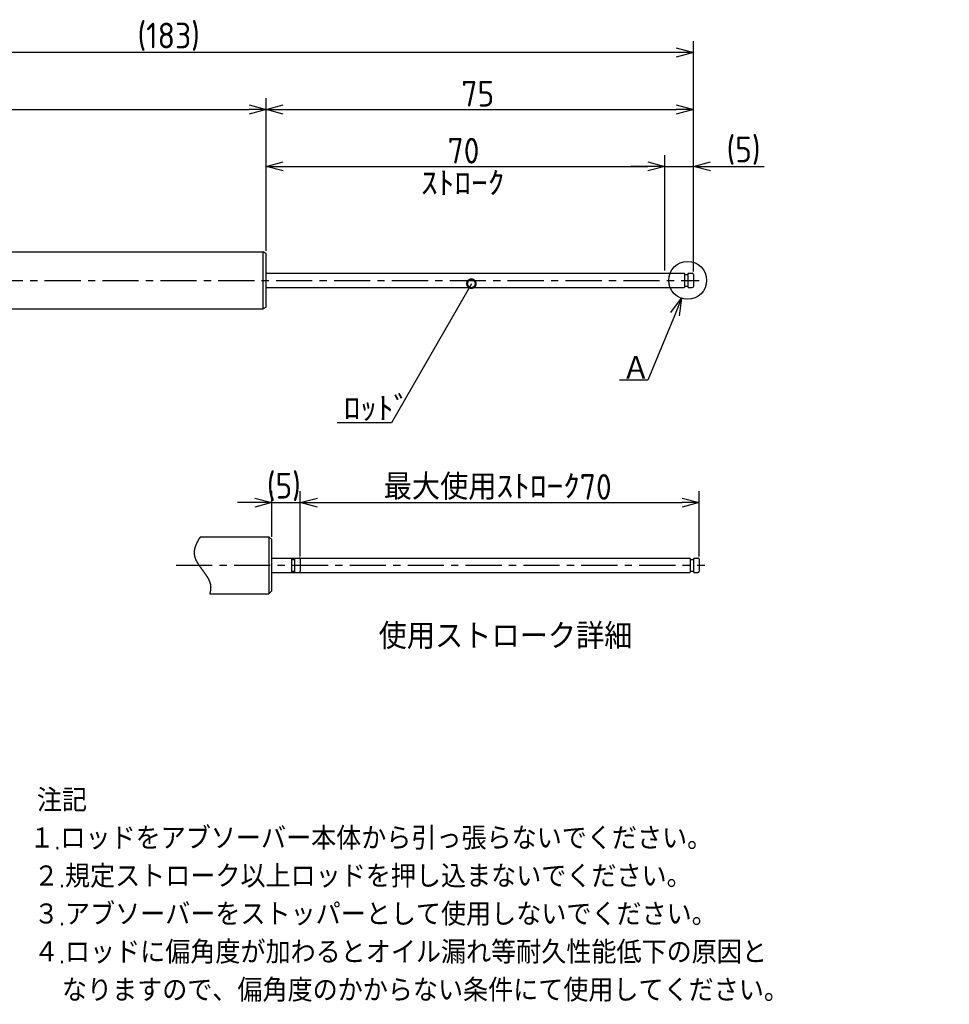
# Model space of a CAD drawing. Extents: x 9 to 313, y -31 to 171.
# Tile 12 of 12: x 150 to 313, y -2 to 171. Entities that reach past the tile are written whole.
import ezdxf

# ---------------------------------------------------------------- set-up
doc = ezdxf.new("R2010")
doc.units = 0
doc.header["$LTSCALE"] = 0.2
doc.linetypes.add('CENTER', pattern=[50.8, 31.75, -6.35, 6.35, -6.35])
doc.linetypes.add('PHANTOM', pattern=[63.5, 31.75, -6.35, 6.35, -6.35, 6.35, -6.35])
doc.layers.get('0').update_dxf_attribs({"linetype": 'CONTINUOUS'})
doc.layers.get('DEFPOINTS').update_dxf_attribs({"linetype": 'CONTINUOUS'})
for name, color, linetype in [('18-0-CON', 3, 'CONTINUOUS'), ('18-2-CEN', 1, 'CENTER'), ('18-3-PHA', 6, 'PHANTOM'), ('35-0-CON', 7, 'CONTINUOUS')]:
    doc.layers.add(name, color=color, linetype=linetype)
doc.styles.add('DIMENSION', font='isocp.shx', dxfattribs={"bigfont": 'bigfont.shx'})
doc.styles.get("Standard").update_dxf_attribs({"font": 'isocp.shx', "bigfont": 'bigfont.shx'})
doc.dimstyles.get("Standard").update_dxf_attribs({"dimtxt": 0.18, "dimasz": 0.18, "dimexe": 0.18, "dimexo": 0.0625, "dimgap": 0.09, "dimtad": 0, "dimtih": 1, "dimtoh": 1, "dimzin": 0, "dimcen": 0.09, "dimazin": 3, "dimtfac": 1, "dimtofl": 0, "dimtmove": 0, "dimatfit": 3})

# ---------------------------------------------------------------- blocks, each defined once
blk = doc.blocks.new('_OPEN30')
at = {"color": 0, "linetype": 'BYBLOCK'}
for p, q in [((-1, 0.268), (0, 0)), ((0, 0), (-1, -0.268)), ((0, 0), (-1, 0))]:
    blk.add_line(p, q, dxfattribs=at)
blk = doc.blocks.new('*U188')
at = {"layer": '18-0-CON', "color": 161, "style": 'DIMENSION'}
blk.add_text('108', height=4.5, dxfattribs=at).set_placement((134.73, 155.5))
blk = doc.blocks.new('*D9')
at = {"layer": '18-0-CON', "color": 161}
for p, q in [((85, 129.2), (85, 157)), ((193, 130.49), (193, 157)), ((88, 155), (190, 155))]:
    blk.add_line(p, q, dxfattribs=at)
at = {"layer": 'DEFPOINTS', "color": 0}
for p in [(193, 155), (193, 129.99), (85, 128.7)]:
    blk.add_point(p, dxfattribs=at)
at = {"layer": '18-0-CON', "color": 161, "xscale": 3, "yscale": 3, "zscale": 3, "rotation": 180}
blk.add_blockref('_OPEN30', (85, 155), dxfattribs=at)
at = {"layer": '18-0-CON', "color": 161, "xscale": 3, "yscale": 3, "zscale": 3}
blk.add_blockref('_OPEN30', (193, 155), dxfattribs=at)
at = {"layer": '35-0-CON'}
blk.add_blockref('*U188', (0, 0), dxfattribs=at)
blk = doc.blocks.new('*U189')
at = {"layer": '18-0-CON', "color": 161, "style": 'DIMENSION'}
blk.add_text('70', height=4.5, dxfattribs=at).set_placement((224.85, 145.5))
blk = doc.blocks.new('*D10')
at = {"layer": '18-0-CON', "color": 161}
for p, q in [((193, 130.49), (193, 147)), ((263, 128.5), (263, 147)), ((196, 145), (260, 145))]:
    blk.add_line(p, q, dxfattribs=at)
at = {"layer": 'DEFPOINTS', "color": 0}
for p in [(263, 145), (193, 129.99), (263, 128)]:
    blk.add_point(p, dxfattribs=at)
at = {"layer": '18-0-CON', "color": 161, "xscale": 3, "yscale": 3, "zscale": 3, "rotation": 180}
blk.add_blockref('_OPEN30', (193, 145), dxfattribs=at)
at = {"layer": '18-0-CON', "color": 161, "xscale": 3, "yscale": 3, "zscale": 3}
blk.add_blockref('_OPEN30', (263, 145), dxfattribs=at)
at = {"layer": '35-0-CON'}
blk.add_blockref('*U189', (0, 0), dxfattribs=at)
blk = doc.blocks.new('*U198')
at = {"layer": '18-0-CON', "color": 161, "style": 'DIMENSION'}
blk.add_text('(5)', height=4.5, dxfattribs=at).set_placement((273.82, 145.72))
blk = doc.blocks.new('*D11')
at = {"layer": '18-0-CON', "color": 161}
for p, q in [((263, 126.75), (263, 147)), ((268, 126.55), (268, 147)), ((260, 145), (257, 145)), ((263, 145), (268, 145)), ((271, 145), (280.4, 145))]:
    blk.add_line(p, q, dxfattribs=at)
at = {"layer": 'DEFPOINTS', "color": 0}
for p in [(268, 145), (263, 126.25), (268, 126.05)]:
    blk.add_point(p, dxfattribs=at)
at = {"layer": '18-0-CON', "color": 161, "xscale": 3, "yscale": 3, "zscale": 3}
blk.add_blockref('_OPEN30', (263, 145), dxfattribs=at)
at = {"layer": '18-0-CON', "color": 161, "xscale": 3, "yscale": 3, "zscale": 3, "rotation": 180}
blk.add_blockref('_OPEN30', (268, 145), dxfattribs=at)
at = {"layer": '35-0-CON'}
blk.add_blockref('*U198', (0, 0), dxfattribs=at)
blk = doc.blocks.new('*U190')
at = {"layer": '18-0-CON', "color": 161, "style": 'DIMENSION'}
blk.add_text('(183)', height=4.5, dxfattribs=at).set_placement((170.43, 165.72))
blk = doc.blocks.new('*D12')
at = {"layer": '18-0-CON', "color": 161}
for p, q in [((85, 129.2), (85, 167)), ((268, 126.55), (268, 167)), ((265, 165), (88, 165))]:
    blk.add_line(p, q, dxfattribs=at)
at = {"layer": 'DEFPOINTS', "color": 0}
for p in [(85, 165), (85, 128.7), (268, 126.05)]:
    blk.add_point(p, dxfattribs=at)
at = {"layer": '18-0-CON', "color": 161, "xscale": 3, "yscale": 3, "zscale": 3, "rotation": 180}
blk.add_blockref('_OPEN30', (85, 165), dxfattribs=at)
at = {"layer": '18-0-CON', "color": 161, "xscale": 3, "yscale": 3, "zscale": 3}
blk.add_blockref('_OPEN30', (268, 165), dxfattribs=at)
at = {"layer": '35-0-CON'}
blk.add_blockref('*U190', (0, 0), dxfattribs=at)
blk = doc.blocks.new('*U199')
at = {"layer": '18-0-CON', "color": 161, "style": 'DIMENSION'}
blk.add_text('75', height=4.5, dxfattribs=at).set_placement((227.26, 155.5))
blk = doc.blocks.new('*D15')
at = {"layer": '18-0-CON', "color": 161}
for p, q in [((193, 130.21), (193, 157)), ((268, 126.55), (268, 157)), ((196, 155), (265, 155))]:
    blk.add_line(p, q, dxfattribs=at)
at = {"layer": 'DEFPOINTS', "color": 0}
for p in [(268, 155), (193, 129.71), (268, 126.05)]:
    blk.add_point(p, dxfattribs=at)
at = {"layer": '18-0-CON', "color": 161, "xscale": 3, "yscale": 3, "zscale": 3, "rotation": 180}
blk.add_blockref('_OPEN30', (193, 155), dxfattribs=at)
at = {"layer": '18-0-CON', "color": 161, "xscale": 3, "yscale": 3, "zscale": 3}
blk.add_blockref('_OPEN30', (268, 155), dxfattribs=at)
at = {"layer": '35-0-CON'}
blk.add_blockref('*U199', (0, 0), dxfattribs=at)
blk = doc.blocks.new('*U182')
at = {"layer": '18-0-CON'}
blk.add_text('ｽﾄﾛｰｸ', height=4.5, dxfattribs=at).set_placement((220.19, 139.72))
blk = doc.blocks.new('*U185')
at = {"layer": '18-0-CON'}
blk.add_lwpolyline([(264.78, 119.08), (260, 107.5), (255, 107.5)], dxfattribs=at)
at = {"layer": '18-0-CON', "xscale": 3, "yscale": 3, "zscale": 3, "rotation": 67.58877397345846}
blk.add_blockref('_OPEN30', (265.92, 121.85), dxfattribs=at)
blk = doc.blocks.new('*U186')
at = {"layer": '18-0-CON'}
blk.add_text('Ａ', height=4.5, dxfattribs=at).set_placement((255.44, 107.31))
blk = doc.blocks.new('_DOTSMALL')
at = {"color": 0, "linetype": 'BYBLOCK', "const_width": 0.5}
blk.add_lwpolyline([(-0.0625, 0, 1), (0.0625, 0, 1)], format="xyb", close=True, dxfattribs=at)
blk = doc.blocks.new('*U194')
at = {"layer": '18-0-CON'}
blk.add_lwpolyline([(229.03, 124.42), (215, 100), (205.46, 100)], dxfattribs=at)
at = {"layer": '18-0-CON', "xscale": 3, "yscale": 3, "zscale": 3, "rotation": 60.12646245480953}
blk.add_blockref('_DOTSMALL', (229.03, 124.42), dxfattribs=at)
blk = doc.blocks.new('*U195')
at = {"layer": '18-0-CON'}
blk.add_text('ﾛｯﾄﾞ', height=4.5, dxfattribs=at).set_placement((206.61, 100.21))
blk = doc.blocks.new('*U238')
at = {"layer": '18-0-CON', "color": 161, "style": 'DIMENSION'}
blk.add_text('(5)', height=4.5, dxfattribs=at).set_placement((193.13, 86.72))
blk = doc.blocks.new('*D53')
at = {"layer": '18-0-CON', "color": 161}
for p, q in [((194, 80), (194, 88)), ((199, 76.55), (199, 88)), ((191, 86), (188, 86)), ((194, 86), (199, 86)), ((202, 86), (205, 86))]:
    blk.add_line(p, q, dxfattribs=at)
at = {"layer": 'DEFPOINTS', "color": 0}
for p in [(199, 86), (194, 79.5), (199, 76.05)]:
    blk.add_point(p, dxfattribs=at)
at = {"layer": '18-0-CON', "color": 161, "xscale": 3, "yscale": 3, "zscale": 3}
blk.add_blockref('_OPEN30', (194, 86), dxfattribs=at)
at = {"layer": '18-0-CON', "color": 161, "xscale": 3, "yscale": 3, "zscale": 3, "rotation": 180}
blk.add_blockref('_OPEN30', (199, 86), dxfattribs=at)
at = {"layer": '35-0-CON'}
blk.add_blockref('*U238', (0, 0), dxfattribs=at)
blk = doc.blocks.new('*U237')
at = {"layer": '18-0-CON', "color": 161, "style": 'DIMENSION'}
blk.add_text('最大使用ｽﾄﾛｰｸ70', height=4.5, dxfattribs=at).set_placement((213.64, 86.5))
blk = doc.blocks.new('*D54')
at = {"layer": '18-0-CON', "color": 161}
for p, q in [((199, 76.55), (199, 88)), ((269, 76.55), (269, 88)), ((202, 86), (266, 86))]:
    blk.add_line(p, q, dxfattribs=at)
at = {"layer": 'DEFPOINTS', "color": 0}
for p in [(269, 86), (199, 76.05), (269, 76.05)]:
    blk.add_point(p, dxfattribs=at)
at = {"layer": '18-0-CON', "color": 161, "xscale": 3, "yscale": 3, "zscale": 3, "rotation": 180}
blk.add_blockref('_OPEN30', (199, 86), dxfattribs=at)
at = {"layer": '18-0-CON', "color": 161, "xscale": 3, "yscale": 3, "zscale": 3}
blk.add_blockref('_OPEN30', (269, 86), dxfattribs=at)
at = {"layer": '35-0-CON'}
blk.add_blockref('*U237', (0, 0), dxfattribs=at)
blk = doc.blocks.new('*U236')
at = {"layer": '18-0-CON'}
blk.add_text('使用ストローク詳細', height=4.5, dxfattribs=at).set_placement((212.75, 60.3))
blk = doc.blocks.new('*U246')
at = {"layer": '18-0-CON'}
for s, p in [('注記', (152.77, 31.75)), ('１.ロッドをアブソーバー本体から引っ張らないでください。', (151.44, 25.09)), ('２.規定ストローク以上ロッドを押し込まないでください。', (152.24, 18.42)), ('３.アブソーバーをストッパーとして使用しないでください。', (152.24, 11.75)), ('４.ロッドに偏角度が加わるとオイル漏れ等耐久性能低下の原因と', (152.24, 5.09)), ('\u3000なりますので、偏角度のかからない条件にて使用してください。', (152.77, -1.58))]:
    blk.add_text(s, height=4, dxfattribs=at).set_placement(p)

msp = doc.modelspace()

# ---------------------------------------------------------------- linework, layer by layer
at = {"layer": '18-0-CON'}
msp.add_polyline3d([(181.46, 80, 0), (181.425, 79.946, 0), (181.39, 79.891, 0), (181.355, 79.837, 0), (181.32, 79.783, 0), (181.287, 79.729, 0), (181.253, 79.675, 0), (181.22, 79.621, 0), (181.187, 79.567, 0), (181.155, 79.512, 0), (181.123, 79.458, 0), (181.092, 79.404, 0), (181.061, 79.35, 0), (181.03, 79.296, 0), (181.001, 79.242, 0), (180.971, 79.188, 0), (180.942, 79.135, 0), (180.914, 79.081, 0), (180.887, 79.027, 0), (180.859, 78.973, 0), (180.833, 78.919, 0), (180.807, 78.865, 0), (180.782, 78.812, 0), (180.757, 78.758, 0), (180.733, 78.704, 0), (180.709, 78.65, 0), (180.687, 78.597, 0), (180.665, 78.543, 0), (180.643, 78.49, 0), (180.623, 78.436, 0), (180.603, 78.383, 0), (180.583, 78.329, 0), (180.565, 78.276, 0), (180.547, 78.222, 0), (180.53, 78.169, 0), (180.514, 78.116, 0), (180.499, 78.063, 0), (180.484, 78.009, 0), (180.471, 77.956, 0), (180.458, 77.903, 0), (180.446, 77.85, 0), (180.435, 77.797, 0), (180.424, 77.744, 0), (180.415, 77.691, 0), (180.406, 77.638, 0), (180.399, 77.585, 0), (180.392, 77.532, 0), (180.386, 77.48, 0), (180.382, 77.427, 0), (180.378, 77.374, 0), (180.375, 77.322, 0), (180.373, 77.269, 0), (180.372, 77.216, 0), (180.373, 77.164, 0), (180.374, 77.111, 0), (180.376, 77.059, 0), (180.38, 77.007, 0), (180.384, 76.954, 0), (180.39, 76.902, 0), (180.396, 76.85, 0), (180.404, 76.798, 0), (180.413, 76.746, 0), (180.423, 76.694, 0), (180.434, 76.642, 0), (180.446, 76.59, 0), (180.459, 76.538, 0), (180.473, 76.486, 0), (180.489, 76.434, 0), (180.505, 76.383, 0), (180.522, 76.331, 0), (180.54, 76.279, 0), (180.559, 76.228, 0), (180.579, 76.176, 0), (180.6, 76.125, 0), (180.621, 76.073, 0), (180.644, 76.022, 0), (180.667, 75.971, 0), (180.691, 75.919, 0), (180.716, 75.868, 0), (180.742, 75.817, 0), (180.768, 75.766, 0), (180.795, 75.714, 0), (180.822, 75.663, 0), (180.851, 75.612, 0), (180.88, 75.561, 0), (180.909, 75.51, 0), (180.939, 75.459, 0), (180.97, 75.408, 0), (181.001, 75.357, 0), (181.033, 75.306, 0), (181.065, 75.255, 0), (181.097, 75.204, 0), (181.131, 75.153, 0), (181.164, 75.102, 0), (181.198, 75.051, 0), (181.232, 75, 0), (181.267, 74.949, 0), (181.302, 74.898, 0), (181.337, 74.847, 0), (181.373, 74.796, 0), (181.409, 74.746, 0), (181.445, 74.695, 0), (181.481, 74.644, 0), (181.518, 74.593, 0), (181.554, 74.542, 0), (181.591, 74.491, 0), (181.628, 74.441, 0), (181.666, 74.39, 0), (181.703, 74.339, 0), (181.74, 74.288, 0), (181.777, 74.237, 0), (181.815, 74.186, 0), (181.852, 74.135, 0), (181.889, 74.085, 0), (181.927, 74.034, 0), (181.964, 73.983, 0), (182.001, 73.932, 0), (182.038, 73.881, 0), (182.075, 73.83, 0), (182.112, 73.779, 0), (182.148, 73.728, 0), (182.185, 73.677, 0), (182.221, 73.626, 0), (182.257, 73.575, 0), (182.293, 73.524, 0), (182.328, 73.473, 0), (182.363, 73.422, 0), (182.398, 73.371, 0), (182.432, 73.32, 0), (182.466, 73.269, 0), (182.5, 73.217, 0), (182.533, 73.166, 0), (182.566, 73.115, 0), (182.598, 73.064, 0), (182.63, 73.012, 0), (182.661, 72.961, 0), (182.692, 72.909, 0), (182.722, 72.858, 0), (182.752, 72.806, 0), (182.781, 72.755, 0), (182.809, 72.703, 0), (182.837, 72.652, 0), (182.864, 72.6, 0), (182.89, 72.549, 0), (182.916, 72.497, 0), (182.941, 72.445, 0), (182.965, 72.393, 0), (182.989, 72.341, 0), (183.011, 72.289, 0), (183.033, 72.237, 0), (183.054, 72.185, 0), (183.074, 72.133, 0), (183.093, 72.081, 0), (183.112, 72.029, 0), (183.129, 71.976, 0), (183.145, 71.924, 0), (183.161, 71.872, 0), (183.175, 71.819, 0), (183.189, 71.767, 0), (183.201, 71.714, 0), (183.212, 71.661, 0), (183.223, 71.609, 0), (183.232, 71.556, 0), (183.24, 71.503, 0), (183.247, 71.45, 0), (183.254, 71.397, 0), (183.259, 71.344, 0), (183.263, 71.291, 0), (183.267, 71.238, 0), (183.269, 71.185, 0), (183.27, 71.131, 0), (183.271, 71.078, 0), (183.271, 71.025, 0), (183.269, 70.971, 0), (183.267, 70.918, 0), (183.264, 70.864, 0), (183.26, 70.81, 0), (183.255, 70.757, 0), (183.25, 70.703, 0), (183.243, 70.649, 0), (183.236, 70.595, 0), (183.228, 70.541, 0), (183.219, 70.488, 0), (183.209, 70.434, 0), (183.199, 70.379, 0), (183.187, 70.325, 0), (183.175, 70.271, 0), (183.163, 70.217, 0), (183.149, 70.163, 0), (183.135, 70.109, 0), (183.12, 70.054, 0), (183.104, 70, 0)], dxfattribs=at)
msp.add_circle((267, 125), 3.327, dxfattribs=at)
at = {"layer": '18-2-CEN'}
for p, q in [((83, 125), (269, 125)), ((177.209, 75), (270, 75))]:
    msp.add_line(p, q, dxfattribs=at)
at = {"layer": '18-3-PHA'}
for p, q in [((197.4, 76.25), (197.5, 76.15)), ((197.5, 73.85), (197.5, 76.15)), ((198.1, 76.25), (198, 76.15)), ((198, 76.15), (198, 73.85)), ((198.1, 76.25), (198.8, 76.25)), ((199, 76.05), (199, 73.95)), ((197.5, 76.025), (198, 76.025)), ((197.5, 73.85), (197.4, 73.75)), ((197.5, 73.975), (198, 73.975)), ((198, 73.85), (198.1, 73.75)), ((198.1, 73.75), (198.8, 73.75))]:
    msp.add_line(p, q, dxfattribs=at)
for centre, start, end in [((198.8, 76.05), 0.00065, 90.00069), ((198.8, 73.95), 270.00069, 0.00065)]:
    msp.add_arc(centre, 0.2, start, end, dxfattribs=at)
at = {"layer": '35-0-CON'}
for p, q in [((86.8, 130), (192.5, 130)), ((192.5, 120), (192.5, 130)), ((193, 129.711), (192.5, 130)), ((193, 120.289), (193, 129.711)), ((193, 126.25), (266.4, 126.25)), ((266.4, 126.25), (266.5, 126.15)), ((266.5, 123.85), (266.5, 126.15)), ((267.1, 126.25), (267, 126.15)), ((267, 126.15), (267, 123.85)), ((267.1, 126.25), (267.8, 126.25)), ((266.5, 126.025), (267, 126.025)), ((268, 126.05), (268, 123.95)), ((193, 123.75), (266.4, 123.75)), ((266.5, 123.85), (266.4, 123.75)), ((266.5, 123.975), (267, 123.975)), ((267, 123.85), (267.1, 123.75)), ((267.1, 123.75), (267.8, 123.75)), ((86.8, 120), (192.5, 120)), ((193, 120.289), (192.5, 120)), ((181.46, 80), (193.5, 80)), ((194, 79.5), (193.5, 80)), ((193.5, 80), (193.5, 70)), ((194, 70.5), (194, 79.5)), ((194, 76.25), (267.4, 76.25)), ((267.4, 76.25), (267.5, 76.15)), ((267.5, 73.85), (267.5, 76.15)), ((268.1, 76.25), (268, 76.15)), ((268, 76.15), (268, 73.85)), ((268.1, 76.25), (268.8, 76.25)), ((269, 76.05), (269, 73.95)), ((267.5, 76.025), (268, 76.025)), ((194, 73.75), (267.4, 73.75)), ((267.5, 73.85), (267.4, 73.75)), ((267.5, 73.975), (268, 73.975)), ((268, 73.85), (268.1, 73.75)), ((268.1, 73.75), (268.8, 73.75)), ((183.104, 70), (193.5, 70)), ((193.5, 70), (194, 70.5))]:
    msp.add_line(p, q, dxfattribs=at)
for centre, start, end in [((267.8, 126.05), 0.00065, 90.00069), ((267.8, 123.95), 270.00069, 0.00065), ((268.8, 76.05), 0.00065, 90.00069), ((268.8, 73.95), 270.00069, 0.00065)]:
    msp.add_arc(centre, 0.2, start, end, dxfattribs=at)

# ---------------------------------------------------------------- block references
for name in ['*U182', '*U194', '*U185', '*U186', '*U195', '*U236', '*U246']:
    msp.add_blockref(name, (0, 0), dxfattribs=at)

# ---------------------------------------------------------------- dimensions: what is measured, and where the dimension line sits
at = {"layer": '18-0-CON'}
for base, p1, p2, override, picture, middle in [((85, 165), (268, 126.05), (85, 128.7), {"dimscale": 1, "dimpost": '(<>)'}, '*D12', (176.5, 167.975)), ((193, 155), (85, 128.7), (193, 129.993), {"dimscale": 1}, '*D9', (139, 157.75)), ((268, 155), (193, 129.711), (268, 126.05), {"dimscale": 1, "dimpost": '<>', "dimtol": 0, "dimtp": 0.1, "dimtm": 0}, '*D15', (230.5, 157.75)), ((268, 145), (263, 126.25), (268, 126.05), {"dimscale": 1, "dimpost": '(<>)'}, '*D11', (277.198, 147.975)), ((263, 145), (193, 129.993), (263, 128), {"dimscale": 1}, '*D10', (228, 147.75)), ((199, 86), (194, 79.5), (199, 76.05), {"dimscale": 1, "dimpost": '(<>)', "dimtix": 1}, '*D53', (196.5, 88.975)), ((269, 86), (199, 76.05), (269, 76.05), {"dimscale": 1, "dimpost": '最大使用ｽﾄﾛｰｸ<>'}, '*D54', (234, 88.75))]:
    dim = msp.add_linear_dim(base=base, p1=p1, p2=p2, dimstyle='Standard', override=override, dxfattribs=at)
    dim.commit()
    dim.dimension.update_dxf_attribs({"geometry": picture, "text_midpoint": middle})

doc.saveas('drawing.dxf')
